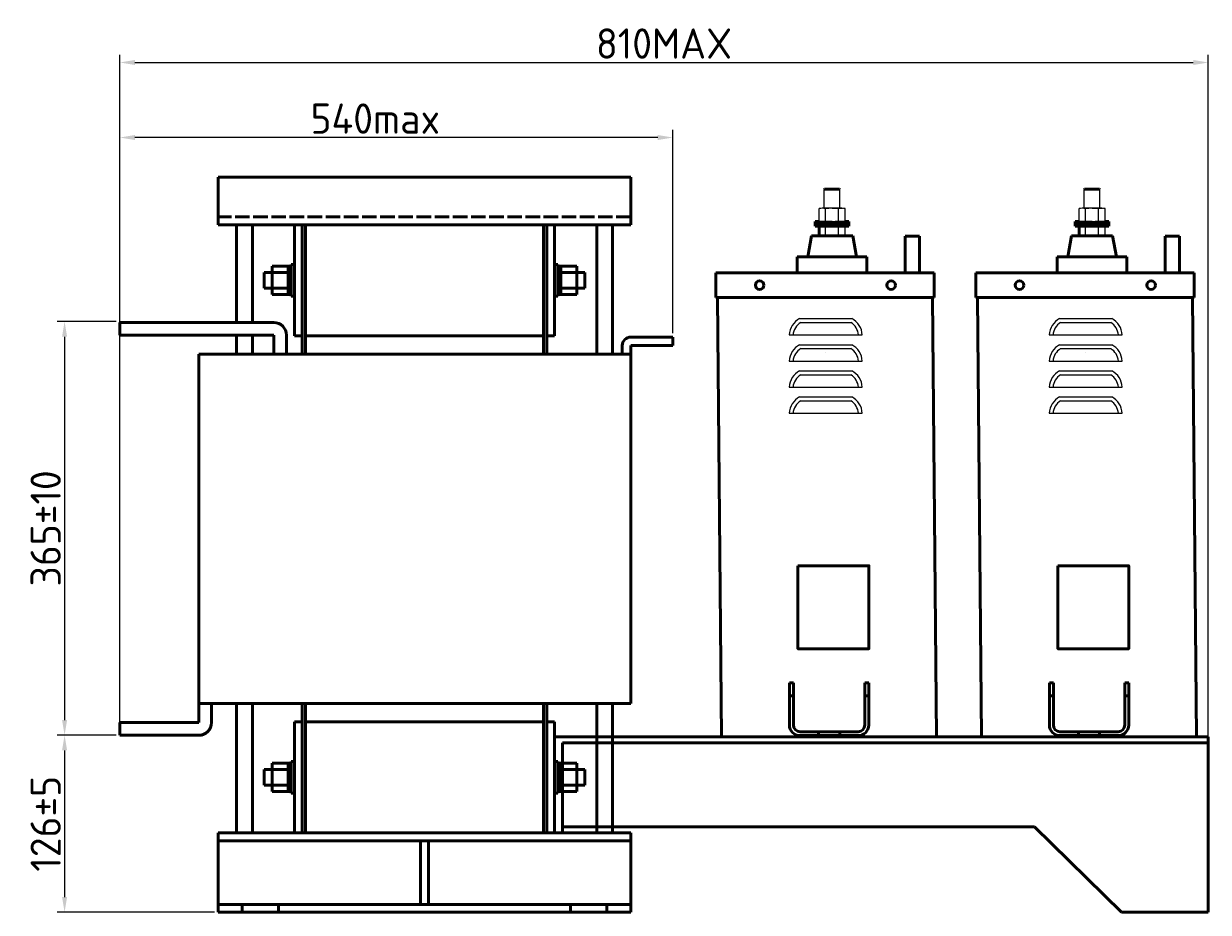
# Model space of a CAD drawing. Header units: millimetres. Extents: x -1139 to 2051, y -609 to 1445.
# Tile 4 of 5: x 205 to 1184, y 695 to 1428. Entities that reach past the tile are written whole.
import ezdxf

# ---------------------------------------------------------------- set-up
doc = ezdxf.new("R2010")
doc.units = ezdxf.units.MM
doc.linetypes.add('ACAD_ISO02W100', pattern=[15, 12, -3])
doc.layers.get('0').update_dxf_attribs({"lineweight": 50})
doc.styles.add('GOST-2.304_Type-B', font='GOST Common.ttf')
doc.dimstyles.new('ISO-25', dxfattribs={"dimtxt": 5, "dimasz": 2.5, "dimexe": 1.25, "dimexo": 0.625, "dimtad": 1, "dimtoh": 1, "dimdec": 0, "dimtxsty": 'GOST-2.304_Type-B', "dimcen": 2.5, "dimadec": 0, "dimazin": 0, "dimtfac": 1, "dimtdec": 0, "dimtmove": 0, "dimatfit": 3, "dimfxl": 1, "dimarcsym": 0})

# ---------------------------------------------------------------- blocks, each defined once
blk = doc.blocks.new('*D69')
at = {"color": 0, "lineweight": -2, "transparency": 16777216}
for p, q in [((284.91, 1184.87), (284.91, 1340.71)), ((729.37, 1334.46), (297.41, 1334.46)), ((741.87, 1172.81), (741.87, 1340.71))]:
    blk.add_line(p, q, dxfattribs=at)
at = {"color": 0, "transparency": 16777216}
for points in [[(297.41, 1336.54), (297.41, 1332.37), (284.91, 1334.46)], [(729.37, 1336.54), (729.37, 1332.37), (741.87, 1334.46)]]:
    blk.add_solid(points, dxfattribs=at)
at = {"layer": 'Defpoints', "color": 0, "transparency": 16777216}
for p in [(284.91, 1334.46), (284.91, 1181.75), (741.87, 1169.69)]:
    blk.add_point(p, dxfattribs=at)
at = {"color": 0, "transparency": 16777216, "insert": (496, 1350.08), "char_height": 25, "attachment_point": 5, "style": 'GOST-2.304_Type-B'}
blk.add_mtext('540max', dxfattribs=at)
blk = doc.blocks.new('*D68')
at = {"color": 0, "lineweight": -2, "transparency": 16777216}
for p, q in [((281.79, 1182.5), (233, 1182.5)), ((239.25, 1170), (239.25, 853.35)), ((281.79, 840.85), (233, 840.85))]:
    blk.add_line(p, q, dxfattribs=at)
at = {"color": 0, "transparency": 16777216}
for points in [[(237.17, 1170), (241.33, 1170), (239.25, 1182.5)], [(237.17, 853.35), (241.33, 853.35), (239.25, 840.85)]]:
    blk.add_solid(points, dxfattribs=at)
at = {"layer": 'Defpoints', "color": 0, "transparency": 16777216}
for p in [(284.91, 1182.5), (239.25, 840.85), (284.91, 840.85)]:
    blk.add_point(p, dxfattribs=at)
at = {"color": 0, "transparency": 16777216, "insert": (223.63, 1011.68), "char_height": 25, "attachment_point": 5, "rotation": 90, "style": 'GOST-2.304_Type-B'}
blk.add_mtext('365%%P10', dxfattribs=at)
blk = doc.blocks.new('*D67')
at = {"color": 0, "lineweight": -2, "transparency": 16777216}
for p, q in [((281.03, 840.85), (233, 840.85)), ((239.25, 828.35), (239.25, 707.16)), ((363.08, 694.66), (233, 694.66))]:
    blk.add_line(p, q, dxfattribs=at)
at = {"color": 0, "transparency": 16777216}
for points in [[(237.17, 828.35), (241.33, 828.35), (239.25, 840.85)], [(237.17, 707.16), (241.33, 707.16), (239.25, 694.66)]]:
    blk.add_solid(points, dxfattribs=at)
at = {"layer": 'Defpoints', "color": 0, "transparency": 16777216}
for p in [(284.15, 840.85), (239.25, 694.66), (366.2, 694.66)]:
    blk.add_point(p, dxfattribs=at)
at = {"color": 0, "transparency": 16777216, "insert": (223.63, 767.76), "char_height": 25, "attachment_point": 5, "rotation": 90, "style": 'GOST-2.304_Type-B'}
blk.add_mtext('126%%P5', dxfattribs=at)
blk = doc.blocks.new('*D64')
at = {"color": 0, "lineweight": -2, "transparency": 16777216}
for p, q in [((284.91, 843.98), (284.91, 1402.66)), ((1184.27, 697.79), (1184.27, 1402.66)), ((297.41, 1396.41), (1171.77, 1396.41))]:
    blk.add_line(p, q, dxfattribs=at)
at = {"color": 0, "transparency": 16777216}
for points in [[(297.41, 1398.49), (297.41, 1394.33), (284.91, 1396.41)], [(1171.77, 1398.49), (1171.77, 1394.33), (1184.27, 1396.41)]]:
    blk.add_solid(points, dxfattribs=at)
at = {"layer": 'Defpoints', "color": 0, "transparency": 16777216}
for p in [(1184.27, 1396.41), (284.91, 840.85), (1184.27, 694.66)]:
    blk.add_point(p, dxfattribs=at)
at = {"color": 0, "transparency": 16777216, "insert": (734.59, 1412.03), "char_height": 25, "attachment_point": 5, "style": 'GOST-2.304_Type-B'}
blk.add_mtext('810MAX', dxfattribs=at)

msp = doc.modelspace()

# ---------------------------------------------------------------- linework, layer by layer
for p, q in [((366.2, 1262.38), (366.2, 1301.71)), ((366.2, 1301.71), (707.09, 1301.71)), ((707.09, 1301.71), (707.09, 1262.38)), ((867.28, 1291.79), (866.95, 1291.46)), ((867.28, 1291.79), (879.51, 1291.79)), ((879.51, 1291.79), (879.83, 1291.46)), ((1082.07, 1291.79), (1081.75, 1291.46)), ((1082.07, 1291.79), (1094.3, 1291.79)), ((1094.3, 1291.79), (1094.62, 1291.46)), ((862.65, 1265.24), (859.41, 1265.24)), ((859.41, 1265.24), (859.41, 1263.22)), ((887.38, 1263.22), (859.41, 1263.22)), ((859.41, 1263.14), (859.41, 1261.13)), ((884.14, 1265.24), (887.38, 1265.24)), ((887.38, 1265.24), (887.38, 1263.22)), ((887.38, 1263.14), (887.38, 1261.13)), ((1077.44, 1265.24), (1074.2, 1265.24)), ((1074.2, 1265.24), (1074.2, 1263.22)), ((1102.17, 1263.22), (1074.2, 1263.22)), ((1074.2, 1263.14), (1074.2, 1261.13)), ((1098.93, 1265.24), (1102.17, 1265.24)), ((1102.17, 1265.24), (1102.17, 1263.22)), ((1102.17, 1263.14), (1102.17, 1261.13)), ((707.09, 1262.38), (366.2, 1262.38)), ((381.28, 1262.38), (381.28, 1181.75)), ((394.39, 1262.38), (394.39, 1181.75)), ((429.13, 1262.38), (429.13, 1170.6)), ((435.69, 1262.38), (429.13, 1262.38)), ((435.69, 1170.6), (435.69, 1262.38)), ((435.69, 1262.38), (438.31, 1262.38)), ((435.69, 1155.52), (435.69, 1262.38)), ((634.98, 1262.38), (438.31, 1262.38)), ((438.31, 1262.38), (438.31, 1170.6)), ((438.31, 1262.38), (438.31, 1155.52)), ((637.6, 1262.38), (634.98, 1262.38)), ((634.98, 1262.38), (634.98, 1155.52)), ((637.6, 1170.6), (637.6, 1262.38)), ((637.6, 1262.38), (644.16, 1262.38)), ((637.6, 1155.52), (637.6, 1262.38)), ((644.16, 1262.38), (644.16, 1170.6)), ((678.9, 1262.38), (678.9, 1155.52)), ((707.09, 1262.38), (685.46, 1262.38)), ((692.01, 1262.38), (692.01, 1155.52)), ((856.34, 1253.4), (853.28, 1235.92)), ((857.22, 1253.4), (856.34, 1253.4)), ((857.22, 1253.4), (889.57, 1253.4)), ((859.41, 1261.13), (887.38, 1261.13)), ((862.65, 1260.86), (862.65, 1253.4)), ((889.57, 1253.4), (890.44, 1253.4)), ((890.44, 1253.4), (893.5, 1235.92)), ((933.75, 1253.04), (933.75, 1222.8)), ((933.75, 1253.04), (945.56, 1253.04)), ((945.56, 1253.04), (945.56, 1222.8)), ((1071.14, 1253.4), (1068.08, 1235.92)), ((1072.01, 1253.4), (1071.14, 1253.4)), ((1072.01, 1253.4), (1104.36, 1253.4)), ((1074.2, 1261.13), (1102.17, 1261.13)), ((1077.44, 1260.86), (1077.44, 1253.4)), ((1104.36, 1253.4), (1105.24, 1253.4)), ((1105.24, 1253.4), (1108.3, 1235.92)), ((1148.55, 1253.04), (1148.55, 1222.8)), ((1148.55, 1253.04), (1160.35, 1253.04)), ((1160.35, 1253.04), (1160.35, 1222.8)), ((844.54, 1222.8), (844.54, 1235.92)), ((844.54, 1235.92), (902.24, 1235.92)), ((902.24, 1222.8), (902.24, 1235.92)), ((1059.33, 1222.8), (1059.33, 1235.92)), ((1059.33, 1235.92), (1117.04, 1235.92)), ((1117.04, 1222.8), (1117.04, 1235.92)), ((410.78, 1204.69), (410.78, 1228.29)), ((410.78, 1228.29), (423.89, 1228.29)), ((423.89, 1228.29), (423.89, 1204.69)), ((426.51, 1228.29), (423.89, 1228.29)), ((429.13, 1229.6), (426.51, 1229.6)), ((426.51, 1229.6), (426.51, 1203.38)), ((426.51, 1204.69), (426.51, 1228.29)), ((644.16, 1229.6), (646.78, 1229.6)), ((646.78, 1229.6), (646.78, 1203.38)), ((646.78, 1204.69), (646.78, 1228.29)), ((646.78, 1228.29), (649.4, 1228.29)), ((662.51, 1228.29), (649.4, 1228.29)), ((649.4, 1228.29), (649.4, 1204.69)), ((662.51, 1204.69), (662.51, 1228.29)), ((404.22, 1209.93), (404.22, 1223.05)), ((404.22, 1223.05), (410.78, 1223.05)), ((410.78, 1223.05), (423.89, 1223.05)), ((426.51, 1216.49), (423.89, 1218.43)), ((646.78, 1216.49), (649.4, 1218.43)), ((662.51, 1223.05), (649.4, 1223.05)), ((669.07, 1223.05), (662.51, 1223.05)), ((669.07, 1209.93), (669.07, 1223.05)), ((778.72, 1222.8), (777.36, 1222.8)), ((777.36, 1222.8), (777.36, 1202.31)), ((777.36, 1222.8), (804.68, 1222.8)), ((778.72, 1222.8), (956.32, 1222.8)), ((835.98, 1222.8), (899.06, 1222.8)), ((838.01, 1222.8), (897.03, 1222.8)), ((844.54, 1222.8), (902.24, 1222.8)), ((918.34, 1222.8), (939.65, 1222.8)), ((956.32, 1222.8), (929, 1222.8)), ((933.75, 1222.8), (945.56, 1222.8)), ((956.32, 1222.8), (957.69, 1222.8)), ((957.69, 1222.8), (957.69, 1202.31)), ((993.52, 1222.8), (992.15, 1222.8)), ((992.15, 1222.8), (992.15, 1202.31)), ((992.15, 1222.8), (1019.47, 1222.8)), ((993.52, 1222.8), (1171.12, 1222.8)), ((1050.78, 1222.8), (1113.85, 1222.8)), ((1052.81, 1222.8), (1111.82, 1222.8)), ((1059.33, 1222.8), (1117.04, 1222.8)), ((1133.14, 1222.8), (1154.45, 1222.8)), ((1171.12, 1222.8), (1143.79, 1222.8)), ((1148.55, 1222.8), (1160.35, 1222.8)), ((1171.12, 1222.8), (1172.48, 1222.8)), ((1172.48, 1222.8), (1172.48, 1202.31)), ((410.78, 1209.93), (404.22, 1209.93)), ((423.89, 1209.93), (410.78, 1209.93)), ((423.89, 1204.69), (410.78, 1204.69)), ((423.89, 1204.69), (426.51, 1204.69)), ((649.4, 1204.69), (646.78, 1204.69)), ((649.4, 1209.93), (662.51, 1209.93)), ((649.4, 1204.69), (662.51, 1204.69)), ((662.51, 1209.93), (669.07, 1209.93)), ((426.51, 1203.38), (429.13, 1203.38)), ((646.78, 1203.38), (644.16, 1203.38)), ((777.36, 1202.31), (778.72, 1202.31)), ((778.04, 1202.31), (957.69, 1202.31)), ((778.72, 1202.31), (957.69, 1202.31)), ((782.04, 839.5), (778.72, 1202.31)), ((868.2, 1202.31), (813.56, 1202.31)), ((959.79, 839.5), (956.47, 1202.31)), ((992.15, 1202.31), (993.52, 1202.31)), ((992.83, 1202.31), (1172.48, 1202.31)), ((993.52, 1202.31), (1172.48, 1202.31)), ((996.83, 839.5), (993.52, 1202.31)), ((1083, 1202.31), (1028.35, 1202.31)), ((1174.59, 839.5), (1171.27, 1202.31)), ((412.09, 1181.75), (284.91, 1181.75)), ((284.91, 1181.75), (284.91, 1171.26)), ((284.91, 1171.26), (412.09, 1171.26)), ((381.28, 1171.26), (381.28, 1155.52)), ((394.39, 1171.26), (394.39, 1155.52)), ((412.09, 1171.26), (412.09, 1155.52)), ((422.58, 1155.52), (422.58, 1171.26)), ((429.13, 1170.6), (435.69, 1170.6)), ((438.31, 1170.6), (634.98, 1170.6)), ((644.16, 1170.6), (637.6, 1170.6)), ((707.09, 1169.69), (741.87, 1169.69)), ((741.87, 1169.69), (741.87, 1162.6)), ((707.09, 1155.52), (350.19, 1155.52)), ((350.19, 1155.52), (350.19, 867.08)), ((435.69, 1155.52), (422.58, 1155.52)), ((637.6, 1155.52), (674.31, 1155.52)), ((700.01, 1155.52), (700.01, 1162.6)), ((707.09, 1162.6), (707.09, 1155.52)), ((741.87, 1162.6), (707.09, 1162.6)), ((707.09, 1155.52), (707.09, 867.08)), ((350.19, 867.08), (707.09, 867.08)), ((350.19, 867.08), (350.19, 851.34)), ((360.68, 851.34), (360.68, 867.08)), ((381.28, 867.08), (381.28, 760.22)), ((394.39, 867.08), (394.39, 760.22)), ((435.69, 760.22), (435.69, 867.08)), ((438.31, 867.08), (438.31, 760.22)), ((634.98, 867.08), (634.98, 760.22)), ((637.6, 760.22), (637.6, 867.08)), ((678.9, 867.08), (678.9, 760.22)), ((692.01, 867.08), (692.01, 760.22)), ((429.13, 760.22), (429.13, 852)), ((429.13, 852), (435.69, 852)), ((438.31, 852), (634.98, 852)), ((644.16, 852), (637.6, 852)), ((644.16, 760.22), (644.16, 852)), ((350.19, 851.34), (284.91, 851.34)), ((284.91, 851.34), (284.91, 840.85)), ((284.91, 840.85), (350.19, 840.85)), ((1184.27, 839.5), (644.16, 839.5)), ((650.53, 834.71), (1184.27, 834.71)), ((650.53, 834.71), (650.53, 760.22)), ((959.79, 839.5), (782.04, 839.5)), ((788.96, 839.5), (907.32, 839.5)), ((788.96, 839.5), (907.32, 839.5)), ((1174.59, 839.5), (996.83, 839.5)), ((1003.75, 839.5), (1122.12, 839.5)), ((1003.75, 839.5), (1122.12, 839.5)), ((1184.27, 839.5), (1184.27, 694.66)), ((404.22, 799.55), (404.22, 812.66)), ((404.22, 812.66), (410.78, 812.66)), ((410.78, 794.31), (410.78, 817.91)), ((410.78, 817.91), (423.89, 817.91)), ((410.78, 812.66), (423.89, 812.66)), ((423.89, 817.91), (423.89, 794.31)), ((426.51, 817.91), (423.89, 817.91)), ((429.13, 819.22), (426.51, 819.22)), ((426.51, 819.22), (426.51, 793)), ((426.51, 794.31), (426.51, 817.91)), ((644.16, 819.22), (646.78, 819.22)), ((646.78, 819.22), (646.78, 793)), ((646.78, 794.31), (646.78, 817.91)), ((646.78, 817.91), (649.4, 817.91)), ((662.51, 817.91), (649.4, 817.91)), ((649.4, 817.91), (649.4, 794.31)), ((662.51, 812.66), (649.4, 812.66)), ((662.51, 794.31), (662.51, 817.91)), ((669.07, 812.66), (662.51, 812.66)), ((669.07, 799.55), (669.07, 812.66)), ((426.51, 806.11), (423.89, 808.05)), ((646.78, 806.11), (649.4, 808.05)), ((410.78, 799.55), (404.22, 799.55)), ((423.89, 799.55), (410.78, 799.55)), ((423.89, 794.31), (410.78, 794.31)), ((423.89, 794.31), (426.51, 794.31)), ((426.51, 793), (429.13, 793)), ((646.78, 793), (644.16, 793)), ((649.4, 794.31), (646.78, 794.31)), ((649.4, 799.55), (662.51, 799.55)), ((649.4, 794.31), (662.51, 794.31)), ((662.51, 799.55), (669.07, 799.55)), ((1040.67, 765.18), (650.53, 765.18)), ((1112.45, 694.66), (1040.67, 765.18)), ((707.09, 760.22), (366.2, 760.22)), ((366.2, 760.22), (366.2, 694.66)), ((435.69, 760.22), (429.13, 760.22)), ((438.31, 760.22), (435.69, 760.22)), ((634.98, 760.22), (438.31, 760.22)), ((634.98, 760.22), (637.6, 760.22)), ((637.6, 760.22), (644.16, 760.22)), ((692.01, 760.22), (678.9, 760.22)), ((707.09, 694.66), (707.09, 760.22)), ((707.09, 753.66), (366.2, 753.66)), ((533.37, 753.66), (533.37, 701.22)), ((539.92, 753.66), (539.92, 701.22)), ((366.2, 701.22), (707.09, 701.22)), ((385.87, 701.22), (385.87, 694.66)), ((416.02, 701.22), (416.02, 694.66)), ((657.27, 701.22), (657.27, 694.66)), ((687.43, 701.22), (687.43, 694.66)), ((366.2, 694.66), (707.09, 694.66)), ((416.02, 694.66), (385.87, 694.66)), ((687.43, 694.66), (657.27, 694.66)), ((687.43, 694.66), (657.27, 694.66)), ((1184.27, 694.66), (1112.45, 694.66))]:
    msp.add_line(p, q)
at = {"lineweight": 15}
for p, q in [((866.95, 1291.46), (873.39, 1291.46)), ((866.95, 1276.05), (866.96, 1291.46)), ((879.84, 1291.46), (873.39, 1291.46)), ((879.84, 1276.05), (879.83, 1291.46)), ((1081.74, 1291.46), (1088.19, 1291.46)), ((1081.74, 1276.05), (1081.75, 1291.46)), ((1094.63, 1291.46), (1088.19, 1291.46)), ((1094.63, 1276.05), (1094.62, 1291.46)), ((862.65, 1265.24), (862.65, 1275.78)), ((881.45, 1276.05), (865.33, 1276.05)), ((868.02, 1265.5), (868.02, 1275.78)), ((873.39, 1276.05), (879.78, 1276.05)), ((873.39, 1276.05), (881.99, 1276.05)), ((873.39, 1276.05), (879.84, 1276.05)), ((873.39, 1276.05), (879.84, 1276.05)), ((878.76, 1265.5), (878.76, 1275.78)), ((884.14, 1265.24), (884.14, 1275.78)), ((884.14, 1265.24), (884.14, 1275.78)), ((1077.44, 1265.24), (1077.44, 1275.78)), ((1096.24, 1276.05), (1080.13, 1276.05)), ((1082.81, 1265.5), (1082.81, 1275.78)), ((1088.19, 1276.05), (1094.58, 1276.05)), ((1088.19, 1276.05), (1096.78, 1276.05)), ((1088.19, 1276.05), (1094.63, 1276.05)), ((1088.19, 1276.05), (1094.63, 1276.05)), ((1093.56, 1265.5), (1093.56, 1275.78)), ((1098.93, 1265.24), (1098.93, 1275.78)), ((1098.93, 1265.24), (1098.93, 1275.78)), ((859.41, 1265.24), (887.38, 1265.24)), ((859.41, 1263.14), (887.38, 1263.14)), ((873.39, 1265.24), (862.65, 1265.24)), ((868.02, 1265.24), (862.65, 1265.24)), ((873.39, 1265.24), (868.02, 1265.24)), ((873.39, 1265.24), (884.14, 1265.24)), ((873.39, 1265.24), (878.76, 1265.24)), ((884.14, 1265.24), (878.76, 1265.24)), ((884.14, 1265.24), (884.14, 1270.61)), ((884.14, 1265.24), (884.14, 1268.46)), ((884.14, 1265.24), (884.14, 1266.31)), ((884.14, 1265.24), (884.14, 1265.77)), ((884.14, 1265.24), (884.14, 1265.5)), ((1074.2, 1265.24), (1102.17, 1265.24)), ((1074.2, 1263.14), (1102.17, 1263.14)), ((1088.19, 1265.24), (1077.44, 1265.24)), ((1082.81, 1265.24), (1077.44, 1265.24)), ((1088.19, 1265.24), (1082.81, 1265.24)), ((1088.19, 1265.24), (1098.93, 1265.24)), ((1088.19, 1265.24), (1093.56, 1265.24)), ((1098.93, 1265.24), (1093.56, 1265.24)), ((1098.93, 1265.24), (1098.93, 1270.61)), ((1098.93, 1265.24), (1098.93, 1268.46)), ((1098.93, 1265.24), (1098.93, 1266.31)), ((1098.93, 1265.24), (1098.93, 1265.77)), ((1098.93, 1265.24), (1098.93, 1265.5)), ((868.02, 1253.4), (868.02, 1260.86)), ((878.76, 1253.4), (878.76, 1260.86)), ((884.14, 1253.4), (884.14, 1260.86)), ((884.14, 1253.4), (884.14, 1260.86)), ((1082.81, 1253.4), (1082.81, 1260.86)), ((1093.56, 1253.4), (1093.56, 1260.86)), ((1098.93, 1253.4), (1098.93, 1260.86)), ((1098.93, 1253.4), (1098.93, 1260.86))]:
    msp.add_line(p, q, dxfattribs=at)
at = {"linetype": 'ACAD_ISO02W100'}
msp.add_line((707.09, 1268.93), (366.2, 1268.93), dxfattribs=at)
at = {"lineweight": 25}
for p, q in [((846.61, 1184.92), (889.71, 1184.92)), ((1061.41, 1184.92), (1104.51, 1184.92)), ((847.46, 1181.7), (888.86, 1181.7)), ((1062.26, 1181.7), (1103.66, 1181.7)), ((837.93, 1171.41), (898.4, 1171.41)), ((1052.72, 1171.41), (1113.19, 1171.41)), ((846.61, 1163.37), (889.71, 1163.37)), ((847.46, 1160.15), (888.86, 1160.15)), ((868.16, 1157.16), (868.16, 1157.16)), ((1061.41, 1163.37), (1104.51, 1163.37)), ((1062.26, 1160.15), (1103.66, 1160.15)), ((1082.96, 1157.16), (1082.96, 1157.16)), ((837.93, 1149.86), (898.4, 1149.86)), ((1052.72, 1149.86), (1113.19, 1149.86)), ((846.61, 1141.82), (889.71, 1141.82)), ((847.46, 1138.6), (888.86, 1138.6)), ((1061.41, 1141.82), (1104.51, 1141.82)), ((1062.26, 1138.6), (1103.66, 1138.6)), ((837.93, 1128.31), (898.4, 1128.31)), ((1052.72, 1128.31), (1113.19, 1128.31)), ((846.61, 1120.26), (889.71, 1120.26)), ((847.46, 1117.05), (888.86, 1117.05)), ((1061.41, 1120.26), (1104.51, 1120.26)), ((1062.26, 1117.05), (1103.66, 1117.05)), ((837.93, 1106.75), (898.4, 1106.75)), ((1052.72, 1106.75), (1113.19, 1106.75))]:
    msp.add_line(p, q, dxfattribs=at)
at = {"color": 0}
for p, q in [((838.17, 849.28), (838.17, 884.25)), ((838.17, 884.25), (838.17, 873.32)), ((838.17, 884.25), (841.45, 884.25)), ((841.45, 884.25), (841.45, 849.28)), ((900.47, 849.28), (900.47, 884.25)), ((900.47, 884.25), (900.47, 873.32)), ((900.47, 884.25), (900.47, 873.32)), ((900.47, 884.25), (903.75, 884.25)), ((903.75, 884.25), (903.75, 849.28)), ((1052.97, 849.28), (1052.97, 884.25)), ((1052.97, 884.25), (1052.97, 873.32)), ((1052.97, 884.25), (1056.25, 884.25)), ((1056.25, 884.25), (1056.25, 849.28)), ((1115.26, 849.28), (1115.26, 884.25)), ((1115.26, 884.25), (1115.26, 873.32)), ((1115.26, 884.25), (1115.26, 873.32)), ((1115.26, 884.25), (1118.54, 884.25)), ((1118.54, 884.25), (1118.54, 849.28)), ((838.17, 873.32), (841.45, 873.32)), ((900.47, 873.32), (903.75, 873.32)), ((1052.97, 873.32), (1056.25, 873.32)), ((1115.26, 873.32), (1118.54, 873.32)), ((846.92, 843.82), (895, 843.82)), ((870.96, 843.82), (862.22, 843.82)), ((870.96, 843.82), (862.22, 843.82)), ((870.96, 843.82), (879.7, 843.82)), ((1061.71, 843.82), (1109.8, 843.82)), ((1085.75, 843.82), (1077.01, 843.82)), ((1085.75, 843.82), (1077.01, 843.82)), ((1085.75, 843.82), (1094.5, 843.82)), ((895, 840.54), (846.92, 840.54)), ((1109.8, 840.54), (1061.71, 840.54))]:
    msp.add_line(p, q, dxfattribs=at)
at = {"color": 0, "linetype": 'ACAD_ISO02W100', "ltscale": 0.09}
for p, q in [((862.22, 843.82), (862.22, 840.54)), ((879.7, 843.82), (879.7, 840.54)), ((1077.01, 843.82), (1077.01, 840.54)), ((1094.5, 843.82), (1094.5, 840.54))]:
    msp.add_line(p, q, dxfattribs=at)
for points in [[(845.17, 980.81), (903.8, 980.81), (903.8, 912.35), (845.17, 912.35)], [(1059.96, 980.81), (1118.59, 980.81), (1118.59, 912.35), (1059.96, 912.35)]]:
    msp.add_lwpolyline(points, close=True)
for centre in [(813.56, 1212.56), (922.17, 1212.56), (1028.35, 1212.56), (1136.96, 1212.56)]:
    msp.add_circle(centre, 3.55)
at = {"lineweight": 15}
for centre, radius, start, end in [((865.33, 1262.48), 13.56, 78.57881, 101.42119), ((873.39, 1222.19), 53.85, 84.27519, 95.72481), ((881.45, 1262.48), 13.56, 78.57881, 101.42119), ((1080.13, 1262.48), 13.56, 78.57881, 101.42119), ((1088.19, 1222.19), 53.85, 84.27519, 95.72481), ((1096.24, 1262.48), 13.56, 78.57881, 101.42119), ((865.33, 1278.8), 13.56, 258.57881, 281.42119), ((873.39, 1319.09), 53.85, 264.27519, 275.72481), ((881.45, 1278.8), 13.56, 258.57881, 281.42119), ((1080.13, 1278.8), 13.56, 258.57881, 281.42119), ((1088.19, 1319.09), 53.85, 264.27519, 275.72481), ((1096.24, 1278.8), 13.56, 258.57881, 281.42119), ((865.33, 1247.57), 13.56, 78.57881, 101.42119), ((873.39, 1207.28), 53.85, 84.27519, 95.72481), ((881.45, 1247.57), 13.56, 78.57881, 101.42119), ((1080.13, 1247.57), 13.56, 78.57881, 101.42119), ((1088.19, 1207.28), 53.85, 84.27519, 95.72481), ((1096.24, 1247.57), 13.56, 78.57881, 101.42119)]:
    msp.add_arc(centre, radius, start, end, dxfattribs=at)
at = {"lineweight": 25}
for centre, radius, start, end in [((854.39, 1170.38), 16.49, 118.12466, 176.40489), ((881.94, 1170.38), 16.49, 3.59511, 61.87534), ((1069.18, 1170.38), 16.49, 118.12466, 176.40489), ((1096.74, 1170.38), 16.49, 3.59511, 61.87534), ((854.39, 1170.38), 13.27, 121.42622, 175.53214), ((881.94, 1170.38), 13.27, 4.46786, 58.57378), ((1069.18, 1170.38), 13.27, 121.42622, 175.53214), ((1096.74, 1170.38), 13.27, 4.46786, 58.57378), ((854.39, 1148.83), 16.49, 118.12466, 176.40489), ((854.39, 1148.83), 13.27, 121.42622, 175.53214), ((881.94, 1148.83), 13.27, 4.46786, 58.57378), ((881.94, 1148.83), 16.49, 3.59511, 61.87534), ((1069.18, 1148.83), 16.49, 118.12466, 176.40489), ((1069.18, 1148.83), 13.27, 121.42622, 175.53214), ((1096.74, 1148.83), 13.27, 4.46786, 58.57378), ((1096.74, 1148.83), 16.49, 3.59511, 61.87534), ((854.39, 1127.27), 16.49, 118.12466, 176.40489), ((854.39, 1127.27), 13.27, 121.42622, 175.53214), ((881.94, 1127.27), 13.27, 4.46786, 58.57378), ((881.94, 1127.27), 16.49, 3.59511, 61.87534), ((1069.18, 1127.27), 16.49, 118.12466, 176.40489), ((1069.18, 1127.27), 13.27, 121.42622, 175.53214), ((1096.74, 1127.27), 13.27, 4.46786, 58.57378), ((1096.74, 1127.27), 16.49, 3.59511, 61.87534), ((854.39, 1105.72), 16.49, 118.12466, 176.40489), ((854.39, 1105.72), 13.27, 121.42622, 175.53214), ((881.94, 1105.72), 13.27, 4.46786, 58.57378), ((881.94, 1105.72), 16.49, 3.59511, 61.87534), ((1069.18, 1105.72), 16.49, 118.12466, 176.40489), ((1069.18, 1105.72), 13.27, 121.42622, 175.53214), ((1096.74, 1105.72), 13.27, 4.46786, 58.57378), ((1096.74, 1105.72), 16.49, 3.59511, 61.87534)]:
    msp.add_arc(centre, radius, start, end, dxfattribs=at)
for centre, radius, start, end in [((412.09, 1171.26), 10.49, 0, 90), ((707.09, 1162.6), 7.08, 90, 180), ((350.19, 851.34), 10.49, 270, 0)]:
    msp.add_arc(centre, radius, start, end)
at = {"color": 0}
for centre, radius, start, end in [((846.92, 849.28), 8.74, 180, 270), ((846.92, 849.28), 5.46, 180, 270), ((895, 849.28), 5.46, 270, 0), ((895, 849.28), 8.74, 270, 0), ((1061.71, 849.28), 8.74, 180, 270), ((1061.71, 849.28), 5.46, 180, 270), ((1109.8, 849.28), 5.46, 270, 0), ((1109.8, 849.28), 8.74, 270, 0)]:
    msp.add_arc(centre, radius, start, end, dxfattribs=at)

# ---------------------------------------------------------------- dimensions: what is measured, and where the dimension line sits
dim = msp.add_linear_dim(base=(1184.27, 1396.41), p1=(284.91, 840.85), p2=(1184.27, 694.66), text='810MAX', dimstyle='ISO-25')
dim.commit()
dim.dimension.update_dxf_attribs({"geometry": '*D64', "text_midpoint": (734.59, 1412.03)})
dim = msp.add_linear_dim(base=(284.91, 1334.46), p1=(741.87, 1169.69), p2=(284.91, 1181.75), angle=180, text='540max', dimstyle='ISO-25')
dim.commit()
dim.dimension.update_dxf_attribs({"geometry": '*D69', "text_midpoint": (496, 1334.46), "dimtype": 160})
for base, p1, p2, text, picture, middle in [((239.25, 840.85), (284.91, 1182.5), (284.91, 840.85), '365%%P10', '*D68', (223.63, 1011.68)), ((239.25, 694.66), (284.15, 840.85), (366.2, 694.66), '126%%P5', '*D67', (223.63, 767.76))]:
    dim = msp.add_linear_dim(base=base, p1=p1, p2=p2, angle=90, text=text, dimstyle='ISO-25')
    dim.commit()
    dim.dimension.update_dxf_attribs({"geometry": picture, "text_midpoint": middle})

doc.saveas('drawing.dxf')
